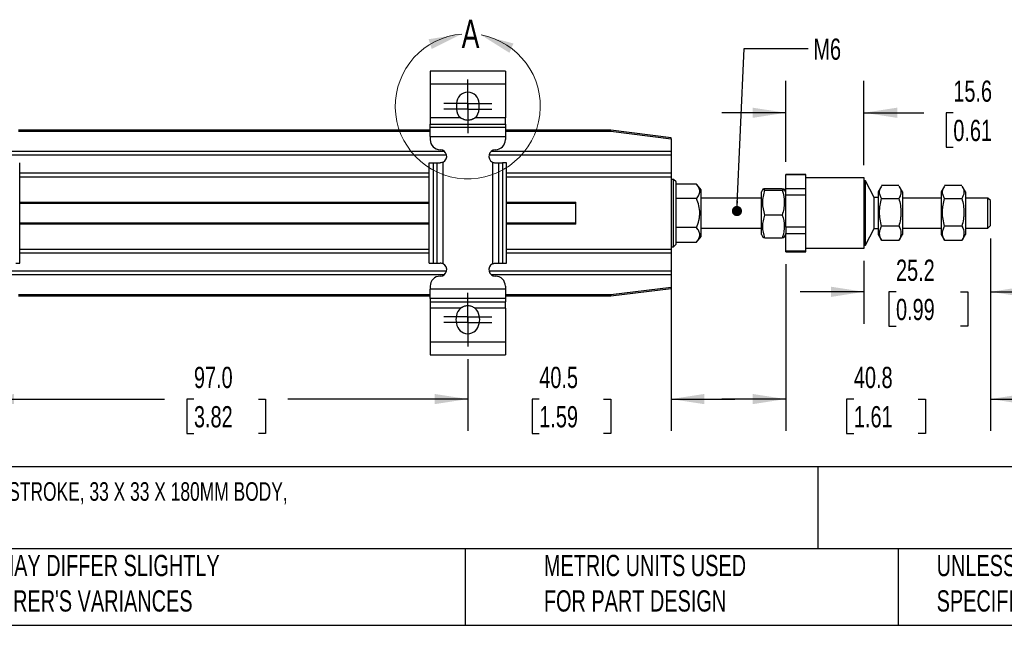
# Model space of a CAD drawing. Header units: millimetres. Extents: x 13 to 546, y 13 to 419.
# Tile 2 of 7: x 153 to 349, y 13 to 133. Entities that reach past the tile are written whole.
import ezdxf

# ---------------------------------------------------------------- set-up
doc = ezdxf.new("R2010")
doc.units = ezdxf.units.MM
doc.header["$LTSCALE"] = 2
doc.linetypes.add('CENTERX2', pattern=[20.32, 12.7, -2.54, 2.54, -2.54])
doc.layers.add('CENTER', color=40, linetype='CENTERX2')
doc.layers.add('DIMENSIONS', color=140, linetype='Continuous', lineweight=25)
doc.layers.add('TEXT', color=140, linetype='Continuous', lineweight=25)
doc.styles.add('SLDTEXTSTYLE0', font='TXT', dxfattribs={"width": 0.7})
doc.dimstyles.new('SLDDIMSTYLE1', dxfattribs={"dimtxt": 4.316016, "dimasz": 6.604, "dimexe": 0, "dimexo": 0.0625, "dimgap": 1.079004, "dimtad": 0, "dimtih": 1, "dimtoh": 1, "dimrnd": 1e-09, "dimzin": 12, "dimdsep": 46, "dimtxsty": 'SLDTEXTSTYLE0', "dimsah": 1, "dimcen": 0.09, "dimadec": 0, "dimazin": 3, "dimtfac": 1, "dimtmove": 0, "dimatfit": 0, "dimfxl": 0, "dimfrac": 2, "dimtolj": 1, "dimtzin": 12, "dimarcsym": 0})
doc.dimstyles.new('SLDDIMSTYLE2', dxfattribs={"dimtxt": 4.316016, "dimasz": 6.604, "dimexe": 0, "dimexo": 0.0625, "dimgap": 1.079004, "dimtad": 0, "dimtih": 1, "dimtoh": 1, "dimrnd": 1e-09, "dimzin": 4, "dimdsep": 46, "dimtxsty": 'SLDTEXTSTYLE0', "dimsah": 1, "dimcen": 0.09, "dimadec": 0, "dimazin": 1, "dimtfac": 1, "dimtofl": 0, "dimtmove": 0, "dimatfit": 3, "dimfxl": 0, "dimfrac": 2, "dimtolj": 1, "dimtzin": 12, "dimarcsym": 0})
doc.dimstyles.new('SLDDIMSTYLE5', dxfattribs={"dimtxt": 0.18, "dimasz": 2.032, "dimexe": 0, "dimexo": 0.0625, "dimgap": 0, "dimtad": 0, "dimtih": 1, "dimtoh": 1, "dimdec": 0, "dimrnd": 1e-09, "dimzin": 0, "dimdsep": 46, "dimtxsty": 'Standard', "dimblk1": 'DOT', "dimblk2": 'DOT', "dimsah": 1, "dimcen": 0.09, "dimadec": 0, "dimazin": 0, "dimtfac": 2.032, "dimtdec": 0, "dimtofl": 0, "dimtmove": 0, "dimatfit": 3, "dimldrblk": 'DOT', "dimfxl": 0, "dimfrac": 2, "dimtolj": 1, "dimtzin": 0, "dimarcsym": 0})

# ---------------------------------------------------------------- blocks, each defined once
blk = doc.blocks.new('_D_10')
at = {"layer": 'DIMENSIONS'}
for p, q in [((305.14, 105.04), (305.14, 121.15)), ((320.74, 104.35), (320.74, 121.15)), ((305.14, 114.8), (292.44, 114.8)), ((320.74, 114.8), (332.69, 114.8)), ((338.54, 114.8), (337.09, 114.8)), ((337.09, 114.8), (337.09, 107.94)), ((351.36, 114.8), (352.81, 114.8)), ((352.81, 114.8), (352.81, 107.94)), ((337.09, 107.94), (338.54, 107.94)), ((352.81, 107.94), (351.36, 107.94))]:
    blk.add_line(p, q, dxfattribs=at)
for points in [[(305.14, 114.8), (298.54, 115.81), (298.54, 113.78)], [(320.74, 114.8), (327.35, 113.78), (327.35, 115.81)]]:
    blk.add_solid(points, dxfattribs=at)
at = {"layer": 'DIMENSIONS', "char_height": 4.233, "attachment_point": 1, "style": 'SLDTEXTSTYLE0'}
for s, insert in [('15.6', (338.54, 121.22)), ('0.61', (338.54, 113.39))]:
    blk.add_mtext(s, dxfattribs=dict(at, insert=insert))
blk = doc.blocks.new('_D_11')
at = {"layer": 'DIMENSIONS'}
for p, q in [((345.94, 89.77), (345.94, 72.78)), ((320.74, 85.27), (320.74, 72.78)), ((320.74, 79.13), (308.04, 79.13)), ((327.12, 79.13), (325.67, 79.13)), ((325.67, 79.13), (325.67, 72.27)), ((339.95, 79.13), (341.4, 79.13)), ((341.4, 79.13), (341.4, 72.27)), ((345.94, 79.13), (358.64, 79.13)), ((325.67, 72.27), (327.12, 72.27)), ((341.4, 72.27), (339.95, 72.27))]:
    blk.add_line(p, q, dxfattribs=at)
for points in [[(320.74, 79.13), (314.14, 80.15), (314.14, 78.11)], [(345.94, 79.13), (352.55, 78.11), (352.55, 80.15)]]:
    blk.add_solid(points, dxfattribs=at)
at = {"layer": 'DIMENSIONS', "char_height": 4.233, "attachment_point": 1, "style": 'SLDTEXTSTYLE0'}
for s, insert in [('25.2', (327.12, 85.55)), ('0.99', (327.12, 77.73))]:
    blk.add_mtext(s, dxfattribs=dict(at, insert=insert))
blk = doc.blocks.new('_D_12')
at = {"layer": 'DIMENSIONS'}
for p, q in [((345.94, 89.77), (345.94, 51.42)), ((305.14, 84.66), (305.14, 51.42)), ((305.14, 57.77), (292.44, 57.77)), ((318.73, 57.77), (317.28, 57.77)), ((317.28, 57.77), (317.28, 50.91)), ((331.56, 57.77), (333.01, 57.77)), ((333.01, 57.77), (333.01, 50.91)), ((345.94, 57.77), (358.64, 57.77)), ((317.28, 50.91), (318.73, 50.91)), ((333.01, 50.91), (331.56, 50.91))]:
    blk.add_line(p, q, dxfattribs=at)
for points in [[(305.14, 57.77), (298.54, 58.78), (298.54, 56.75)], [(345.94, 57.77), (352.55, 56.75), (352.55, 58.78)]]:
    blk.add_solid(points, dxfattribs=at)
at = {"layer": 'DIMENSIONS', "char_height": 4.233, "attachment_point": 1, "style": 'SLDTEXTSTYLE0'}
for s, insert in [('40.8', (318.73, 64.19)), ('1.61', (318.73, 56.36))]:
    blk.add_mtext(s, dxfattribs=dict(at, insert=insert))
blk = doc.blocks.new('_D_13')
at = {"layer": 'DIMENSIONS'}
for p, q in [((282.29, 80.02), (282.29, 51.42)), ((241.79, 65.71), (241.79, 51.42)), ((241.79, 57.77), (229.09, 57.77)), ((256.04, 57.77), (254.59, 57.77)), ((254.59, 57.77), (254.59, 50.91)), ((268.86, 57.77), (270.31, 57.77)), ((270.31, 57.77), (270.31, 50.91)), ((282.29, 57.77), (294.99, 57.77)), ((254.59, 50.91), (256.04, 50.91)), ((270.31, 50.91), (268.86, 50.91))]:
    blk.add_line(p, q, dxfattribs=at)
for points in [[(241.79, 57.77), (235.19, 58.78), (235.19, 56.75)], [(282.29, 57.77), (288.9, 56.75), (288.9, 58.78)]]:
    blk.add_solid(points, dxfattribs=at)
at = {"layer": 'DIMENSIONS', "char_height": 4.233, "attachment_point": 1, "style": 'SLDTEXTSTYLE0'}
for s, insert in [('40.5', (256.04, 64.19)), ('1.59', (256.04, 56.36))]:
    blk.add_mtext(s, dxfattribs=dict(at, insert=insert))
blk = doc.blocks.new('_D_14')
at = {"layer": 'DIMENSIONS'}
for p, q in [((144.79, 66.81), (144.79, 51.42)), ((241.79, 65.71), (241.79, 51.42)), ((144.79, 57.77), (181.38, 57.77)), ((187.23, 57.77), (185.78, 57.77)), ((185.78, 57.77), (185.78, 50.91)), ((200.06, 57.77), (201.51, 57.77)), ((201.51, 57.77), (201.51, 50.91)), ((241.79, 57.77), (205.91, 57.77)), ((185.78, 50.91), (187.23, 50.91)), ((201.51, 50.91), (200.06, 50.91))]:
    blk.add_line(p, q, dxfattribs=at)
for points in [[(144.79, 57.77), (151.4, 56.75), (151.4, 58.78)], [(241.79, 57.77), (235.19, 58.78), (235.19, 56.75)]]:
    blk.add_solid(points, dxfattribs=at)
at = {"layer": 'DIMENSIONS', "char_height": 4.233, "attachment_point": 1, "style": 'SLDTEXTSTYLE0'}
for s, insert in [('97.0', (187.23, 64.19)), ('3.82', (187.23, 56.36))]:
    blk.add_mtext(s, dxfattribs=dict(at, insert=insert))
blk = doc.blocks.new('_Dot')
at = {"color": 0, "linetype": 'ByBlock', "lineweight": -2}
blk.add_line((-0.5, 0), (-1, 0), dxfattribs=at)
at = {"color": 0, "linetype": 'ByBlock', "const_width": 0.5}
blk.add_lwpolyline([(-0.25, 0, 1), (0.25, 0, 1)], format="xyb", close=True, dxfattribs=at)
blk = doc.blocks.new('SW_CENTERMARKSYMBOL_0')
at = {"layer": 'CENTER', "color": 0}
for p, q in [((0, 2.54), (0, 4.79)), ((0, 0), (0, 2.54)), ((-2.54, 0), (-4.79, 0)), ((0, 0), (-2.54, 0)), ((0, 0), (0, -2.54)), ((0, 0), (2.54, 0)), ((2.54, 0), (4.79, 0)), ((0, -2.54), (0, -4.79))]:
    blk.add_line(p, q, dxfattribs=at)
blk = doc.blocks.new('SW_CENTERMARKSYMBOL_1')
at = {"layer": 'CENTER', "color": 0}
for p, q in [((0, 2.54), (0, 4.79)), ((0, 0), (0, 2.54)), ((-2.54, 0), (-4.79, 0)), ((0, 0), (-2.54, 0)), ((0, 0), (0, -2.54)), ((0, 0), (2.54, 0)), ((2.54, 0), (4.79, 0)), ((0, -2.54), (0, -4.79))]:
    blk.add_line(p, q, dxfattribs=at)
blk = doc.blocks.new('SW_CENTERMARKSYMBOL_2')
at = {"layer": 'CENTER', "color": 0}
for p, q in [((0, 2.54), (0, 4.79)), ((0, 0), (0, 2.54)), ((-2.54, 0), (-4.79, 0)), ((0, 0), (-2.54, 0)), ((0, 0), (0, -2.54)), ((0, 0), (2.54, 0)), ((2.54, 0), (4.79, 0)), ((0, -2.54), (0, -4.79))]:
    blk.add_line(p, q, dxfattribs=at)
blk = doc.blocks.new('SW_CENTERMARKSYMBOL_3')
at = {"layer": 'CENTER', "color": 0}
for p, q in [((0, 2.54), (0, 4.79)), ((0, 0), (0, 2.54)), ((-2.54, 0), (-4.79, 0)), ((0, 0), (-2.54, 0)), ((0, 0), (0, -2.54)), ((0, 0), (2.54, 0)), ((2.54, 0), (4.79, 0)), ((0, -2.54), (0, -4.79))]:
    blk.add_line(p, q, dxfattribs=at)

msp = doc.modelspace()

# ---------------------------------------------------------------- linework, layer by layer
for p, q in [((249.294, 123.089), (234.294, 123.089)), ((234.294, 123.089), (234.294, 120.589)), ((249.294, 123.089), (249.294, 120.589)), ((234.294, 120.589), (249.294, 120.589)), ((234.294, 120.589), (234.294, 113.79)), ((249.294, 120.589), (249.294, 113.79)), ((239.544, 116.639), (239.544, 116.469)), ((244.044, 116.469), (244.044, 116.639)), ((240.378, 113.79), (234.294, 113.79)), ((234.294, 113.79), (234.294, 112.541)), ((239.544, 115.709), (239.544, 115.539)), ((249.294, 113.79), (243.21, 113.79)), ((244.044, 115.539), (244.044, 115.709)), ((249.294, 112.541), (249.294, 113.79)), ((234.294, 112.541), (249.294, 112.541)), ((234.294, 111.911), (234.294, 112.541)), ((234.294, 111.911), (249.294, 111.911)), ((234.294, 110.037), (234.294, 111.911)), ((249.294, 112.541), (249.294, 111.911)), ((249.294, 111.911), (249.294, 110.037)), ((234.294, 111.309), (152.294, 111.309)), ((152.294, 111.109), (234.294, 111.109)), ((234.294, 110.037), (249.294, 110.037)), ((234.294, 110.037), (234.294, 109.439)), ((270.294, 111.309), (249.294, 111.309)), ((249.294, 111.109), (270.282, 111.109)), ((249.294, 110.037), (249.294, 109.439)), ((270.282, 111.109), (270.294, 111.309)), ((270.282, 111.109), (282.294, 109.607)), ((282.294, 109.809), (270.294, 111.309)), ((282.294, 109.607), (282.294, 109.809)), ((282.294, 109.607), (282.294, 107.059)), ((149.017, 106.384), (237.571, 106.384)), ((237.213, 107.059), (149.375, 107.059)), ((246.017, 106.384), (282.294, 106.384)), ((282.294, 107.059), (246.375, 107.059)), ((282.294, 107.059), (282.294, 106.384)), ((282.294, 106.384), (282.294, 102.734)), ((152.508, 84.839), (152.508, 104.839)), ((234.081, 84.839), (234.081, 104.839)), ((234.081, 104.839), (234.873, 104.839)), ((234.873, 104.839), (234.873, 84.839)), ((234.873, 104.839), (235.705, 104.839)), ((235.705, 84.839), (235.705, 104.839)), ((235.705, 104.839), (236.294, 104.839)), ((236.894, 84.692), (236.894, 104.986)), ((246.694, 104.986), (246.694, 84.692)), ((247.294, 104.839), (247.883, 104.839)), ((247.883, 104.839), (247.883, 84.839)), ((247.883, 104.839), (248.715, 104.839)), ((248.715, 104.839), (248.715, 84.839)), ((249.508, 104.839), (248.715, 104.839)), ((249.508, 84.839), (249.508, 104.839)), ((234.081, 102.734), (152.508, 102.734)), ((152.508, 102.059), (234.081, 102.059)), ((282.294, 102.734), (249.508, 102.734)), ((249.508, 102.059), (282.294, 102.059)), ((282.294, 102.734), (282.294, 102.059)), ((282.294, 102.059), (282.294, 87.559)), ((309.144, 102.509), (305.144, 102.509)), ((305.144, 102.504), (305.144, 102.509)), ((305.144, 102.504), (309.144, 102.504)), ((305.144, 99.626), (305.144, 102.504)), ((309.144, 102.504), (309.144, 102.509)), ((309.144, 101.065), (309.144, 102.504)), ((282.794, 101.509), (282.294, 101.509)), ((283.294, 101.009), (282.794, 101.509)), ((282.794, 88.109), (282.794, 101.509)), ((283.294, 88.609), (283.294, 101.009)), ((287.352, 100.582), (283.294, 100.582)), ((288.294, 99.472), (287.352, 100.582)), ((320.744, 101.809), (309.144, 101.809)), ((309.144, 99.626), (309.144, 101.065)), ((320.744, 87.809), (320.744, 101.809)), ((321.044, 101.209), (320.744, 101.209)), ((322.78, 97.906), (321.044, 101.209)), ((321.044, 88.409), (321.044, 101.209)), ((324.201, 100.197), (323.544, 99.059)), ((327.681, 100.29), (324.257, 100.29)), ((328.394, 99.059), (327.737, 100.198)), ((336.751, 100.197), (336.094, 99.059)), ((340.231, 100.29), (336.807, 100.29)), ((340.944, 99.059), (340.287, 100.198)), ((288.294, 90.145), (288.294, 99.472)), ((300.592, 99.574), (300.294, 99.059)), ((300.294, 94.514), (300.294, 99.059)), ((301.007, 99.737), (304.431, 99.737)), ((301.007, 99.357), (304.431, 99.357)), ((305.144, 99.059), (304.841, 99.583)), ((309.144, 99.626), (305.144, 99.626)), ((305.144, 98.42), (305.144, 99.626)), ((305.144, 98.42), (309.144, 98.42)), ((305.144, 92.015), (305.144, 98.42)), ((309.144, 98.42), (309.144, 99.626)), ((309.144, 95.217), (309.144, 98.42)), ((323.544, 99.059), (323.544, 90.559)), ((328.394, 99.059), (328.394, 97.056)), ((336.094, 99.059), (336.094, 90.559)), ((340.944, 99.059), (340.944, 97.056)), ((152.508, 97.009), (234.081, 97.009)), ((152.508, 96.809), (234.081, 96.809)), ((249.508, 97.009), (263.294, 97.009)), ((249.508, 96.809), (263.294, 96.809)), ((263.294, 92.609), (263.294, 97.009)), ((287.352, 97.695), (283.294, 97.695)), ((300.294, 97.809), (288.294, 97.809)), ((323.544, 97.906), (322.78, 97.906)), ((322.78, 91.712), (322.78, 97.906)), ((324.257, 97.709), (327.681, 97.709)), ((336.094, 97.809), (328.394, 97.809)), ((328.394, 97.056), (328.394, 90.559)), ((336.807, 97.709), (340.231, 97.709)), ((345.444, 97.809), (340.944, 97.809)), ((340.944, 97.056), (340.944, 90.559)), ((345.944, 97.309), (345.444, 97.809)), ((345.444, 91.809), (345.444, 97.809)), ((345.944, 92.309), (345.944, 97.309)), ((300.294, 90.559), (300.294, 94.514)), ((304.431, 94.429), (301.007, 94.429)), ((309.144, 92.015), (309.144, 95.217)), ((234.081, 92.809), (152.508, 92.809)), ((234.081, 92.609), (152.508, 92.609)), ((263.294, 92.809), (249.508, 92.809)), ((263.294, 92.609), (249.508, 92.609)), ((327.681, 92.227), (324.257, 92.227)), ((340.231, 92.227), (336.807, 92.227)), ((345.444, 91.809), (345.944, 92.309)), ((287.352, 91.922), (283.294, 91.922)), ((288.294, 91.809), (300.294, 91.809)), ((300.294, 90.559), (300.592, 90.043)), ((304.841, 90.034), (305.144, 90.559)), ((309.144, 92.015), (305.144, 92.015)), ((305.144, 92.015), (305.144, 90.725)), ((305.144, 90.725), (309.144, 90.725)), ((305.144, 87.198), (305.144, 90.725)), ((309.144, 90.725), (309.144, 92.015)), ((309.144, 88.961), (309.144, 90.725)), ((321.044, 88.409), (322.78, 91.712)), ((322.78, 91.712), (323.544, 91.712)), ((323.544, 90.559), (324.201, 89.421)), ((327.737, 89.42), (328.394, 90.559)), ((328.394, 91.809), (336.094, 91.809)), ((336.094, 90.559), (336.751, 89.421)), ((340.287, 89.42), (340.944, 90.559)), ((340.944, 91.809), (345.444, 91.809)), ((282.794, 88.109), (283.294, 88.609)), ((283.294, 89.035), (287.352, 89.035)), ((287.352, 89.035), (288.294, 90.145)), ((301.007, 89.88), (304.431, 89.88)), ((309.144, 87.198), (309.144, 88.961)), ((320.744, 88.409), (321.044, 88.409)), ((324.209, 89.425), (324.257, 89.327)), ((327.681, 89.327), (324.257, 89.327)), ((327.681, 89.327), (327.728, 89.425)), ((336.759, 89.425), (336.807, 89.327)), ((340.231, 89.327), (336.807, 89.327)), ((340.231, 89.327), (340.278, 89.425)), ((234.081, 87.559), (152.508, 87.559)), ((152.508, 86.884), (234.081, 86.884)), ((282.294, 87.559), (249.508, 87.559)), ((249.508, 86.884), (282.294, 86.884)), ((282.294, 88.109), (282.794, 88.109)), ((282.294, 87.559), (282.294, 86.884)), ((282.294, 86.884), (282.294, 83.234)), ((309.144, 87.198), (305.144, 87.198)), ((305.144, 87.109), (305.144, 87.198)), ((305.144, 87.109), (309.144, 87.109)), ((309.144, 87.809), (320.744, 87.809)), ((309.144, 87.109), (309.144, 87.198)), ((151.715, 84.839), (152.508, 84.839)), ((234.081, 84.839), (234.873, 84.839)), ((234.873, 84.839), (235.705, 84.839)), ((235.705, 84.839), (236.294, 84.839)), ((247.294, 84.839), (247.883, 84.839)), ((247.883, 84.839), (248.715, 84.839)), ((248.715, 84.839), (249.508, 84.839)), ((237.558, 83.234), (149.031, 83.234)), ((149.44, 82.559), (237.148, 82.559)), ((282.294, 83.234), (246.031, 83.234)), ((246.44, 82.559), (282.294, 82.559)), ((282.294, 83.234), (282.294, 82.559)), ((282.294, 82.559), (282.294, 80.01)), ((234.294, 78.509), (152.294, 78.509)), ((234.294, 80.239), (234.294, 79.641)), ((249.294, 79.641), (234.294, 79.641)), ((234.294, 77.767), (234.294, 79.641)), ((249.294, 80.239), (249.294, 79.641)), ((249.294, 79.641), (249.294, 77.767)), ((270.282, 78.509), (249.294, 78.509)), ((282.294, 80.01), (270.282, 78.509)), ((270.282, 78.509), (270.294, 78.309)), ((270.294, 78.309), (282.294, 79.809)), ((282.294, 79.809), (282.294, 80.01)), ((152.294, 78.309), (234.294, 78.309)), ((249.294, 77.767), (234.294, 77.767)), ((234.294, 77.767), (234.294, 77.137)), ((234.294, 77.137), (249.294, 77.137)), ((234.294, 77.137), (234.294, 75.887)), ((249.294, 78.309), (270.294, 78.309)), ((249.294, 77.767), (249.294, 77.137)), ((249.294, 75.887), (249.294, 77.137)), ((240.378, 75.887), (234.294, 75.887)), ((234.294, 75.887), (234.294, 69.089)), ((240.505, 76.017), (240.91, 76.174)), ((242.889, 76.093), (243.082, 76.018)), ((249.294, 75.887), (243.21, 75.887)), ((249.294, 75.887), (249.294, 69.089)), ((249.294, 69.089), (234.294, 69.089)), ((234.294, 69.089), (234.294, 66.589)), ((249.294, 69.089), (249.294, 66.589)), ((234.294, 66.589), (249.294, 66.589))]:
    msp.add_line(p, q)
at = {"color": 7, "linetype": 'Continuous', "lineweight": 18}
msp.add_arc((241.794, 116.089), 14.447, 94.82688, 79.47629, dxfattribs=at)
for centre, radius, start, end in [((241.794, 116.639), 2.25, 0, 180), ((241.794, 116.089), 2.282, 170.40554, 189.59446), ((241.794, 116.089), 2.282, 350.40554, 9.59446), ((241.794, 115.539), 2.25, 180, 230.99431), ((241.794, 115.539), 2.25, 309.00569, 360), ((236.294, 109.439), 2, 180, 270), ((247.294, 109.439), 2, 270, 0), ((236.294, 106.139), 1.3, 297.49575, 90), ((247.294, 106.139), 1.3, 90, 242.50425), ((236.294, 83.539), 1.3, 270, 62.50425), ((247.294, 83.539), 1.3, 117.49575, 270), ((236.294, 80.239), 2, 90, 180), ((247.294, 80.239), 2, 0, 90), ((241.794, 74.139), 2.25, 129.00569, 174.64055), ((241.794, 74.139), 2.25, 5.35945, 50.99431), ((241.794, 73.589), 2.366, 161.2563, 198.7437), ((241.794, 73.039), 2.25, 185.35945, 354.64055), ((241.794, 73.589), 2.366, 341.2563, 18.7437)]:
    msp.add_arc(centre, radius, start, end)
for points, knots in [([(243.21, 113.79), (243.01, 113.628), (242.788, 113.504), (242.302, 113.332), (242.051, 113.289), (241.536, 113.289), (241.284, 113.333), (240.8, 113.504), (240.579, 113.628), (240.378, 113.79)], [0, 0, 0, 0, 0.25, 0.25, 0.5, 0.5, 0.75, 0.75, 1, 1, 1, 1]), ([(240.763, 113.55), (240.732, 113.559), (240.576, 113.604), (240.442, 113.699), (240.335, 113.775)], [0, 0, 0, 0, 0.1987822, 1, 1, 1, 1]), ([(243.161, 113.715), (242.998, 113.616), (242.818, 113.506), (242.614, 113.469), (242.594, 113.465)], [0, 0, 0, 0, 0.9020165, 1, 1, 1, 1]), ([(287.352, 97.695), (287.547, 97.926), (287.711, 98.16), (287.885, 98.521), (287.931, 98.643), (287.992, 98.89), (288.008, 99.016), (288.008, 99.389), (287.944, 99.633), (287.714, 100.114), (287.547, 100.352), (287.352, 100.582)], [0, 0, 0, 0, 0.25, 0.25, 0.375, 0.375, 0.5, 0.5, 0.75, 0.75, 1, 1, 1, 1]), ([(324.257, 97.709), (324.134, 97.933), (323.887, 98.386), (323.797, 99.057), (323.919, 99.665), (324.118, 100.026), (324.209, 100.192)], [0, 0, 0, 0, 0.2751809, 0.5563294, 0.7959165, 1, 1, 1, 1]), ([(327.728, 100.193), (327.832, 100.001), (328.06, 99.58), (328.141, 98.942), (328.009, 98.301), (327.791, 97.907), (327.681, 97.709)], [0, 0, 0, 0, 0.2353225, 0.5164431, 0.7560062, 1, 1, 1, 1]), ([(336.807, 97.709), (336.684, 97.933), (336.437, 98.386), (336.347, 99.057), (336.469, 99.665), (336.668, 100.026), (336.759, 100.192)], [0, 0, 0, 0, 0.2751809, 0.5563294, 0.7959165, 1, 1, 1, 1]), ([(340.278, 100.193), (340.382, 100.001), (340.61, 99.58), (340.691, 98.942), (340.559, 98.301), (340.341, 97.907), (340.231, 97.709)], [0, 0, 0, 0, 0.2353225, 0.5164431, 0.7560062, 1, 1, 1, 1]), ([(301.007, 99.357), (300.749, 99.419), (300.583, 99.482), (300.583, 99.563), (300.593, 99.579), (300.631, 99.611), (300.66, 99.627), (300.771, 99.675), (300.878, 99.706), (301.007, 99.737)], [0, 0, 0, 0, 0.5, 0.5, 0.625, 0.625, 0.75, 0.75, 1, 1, 1, 1]), ([(301.007, 94.429), (300.749, 95.233), (300.583, 96.05), (300.583, 97.098), (300.593, 97.308), (300.631, 97.725), (300.66, 97.931), (300.771, 98.548), (300.878, 98.954), (301.007, 99.357)], [0, 0, 0, 0, 0.5, 0.5, 0.625, 0.625, 0.75, 0.75, 1, 1, 1, 1]), ([(304.431, 99.737), (304.69, 99.675), (304.855, 99.612), (304.856, 99.531), (304.846, 99.515), (304.807, 99.483), (304.778, 99.467), (304.667, 99.42), (304.561, 99.388), (304.431, 99.357)], [0, 0, 0, 0, 0.5, 0.5, 0.625, 0.625, 0.75, 0.75, 1, 1, 1, 1]), ([(304.431, 99.357), (304.69, 98.552), (304.855, 97.736), (304.856, 96.688), (304.846, 96.478), (304.807, 96.061), (304.778, 95.854), (304.667, 95.238), (304.561, 94.831), (304.431, 94.429)], [0, 0, 0, 0, 0.5, 0.5, 0.625, 0.625, 0.75, 0.75, 1, 1, 1, 1]), ([(288.008, 94.809), (288.008, 95.31), (287.944, 95.8), (287.713, 96.762), (287.547, 97.236), (287.352, 97.695)], [0, 0, 0, 0, 0.5, 0.5, 1, 1, 1, 1]), ([(324.257, 92.227), (323.999, 93.122), (323.833, 94.031), (323.833, 95.196), (323.843, 95.43), (323.881, 95.893), (323.91, 96.123), (324.021, 96.809), (324.128, 97.261), (324.257, 97.709)], [0, 0, 0, 0, 0.5, 0.5, 0.625, 0.625, 0.75, 0.75, 1, 1, 1, 1]), ([(327.681, 97.709), (327.94, 96.814), (328.105, 95.905), (328.106, 94.74), (328.096, 94.506), (328.057, 94.043), (328.028, 93.813), (327.917, 93.127), (327.811, 92.675), (327.681, 92.227)], [0, 0, 0, 0, 0.5, 0.5, 0.625, 0.625, 0.75, 0.75, 1, 1, 1, 1]), ([(336.807, 92.227), (336.549, 93.122), (336.383, 94.031), (336.383, 95.196), (336.393, 95.43), (336.431, 95.893), (336.46, 96.123), (336.571, 96.809), (336.678, 97.261), (336.807, 97.709)], [0, 0, 0, 0, 0.5, 0.5, 0.625, 0.625, 0.75, 0.75, 1, 1, 1, 1]), ([(340.231, 97.709), (340.49, 96.814), (340.655, 95.905), (340.656, 94.74), (340.646, 94.506), (340.607, 94.043), (340.578, 93.813), (340.467, 93.127), (340.361, 92.675), (340.231, 92.227)], [0, 0, 0, 0, 0.5, 0.5, 0.625, 0.625, 0.75, 0.75, 1, 1, 1, 1]), ([(287.352, 91.922), (287.547, 92.381), (287.711, 92.849), (287.884, 93.569), (287.93, 93.812), (287.992, 94.306), (288.008, 94.558), (288.008, 94.809)], [0, 0, 0, 0, 0.5, 0.5, 0.75, 0.75, 1, 1, 1, 1]), ([(301.007, 89.88), (300.749, 90.623), (300.583, 91.377), (300.583, 92.343), (300.593, 92.538), (300.631, 92.922), (300.66, 93.113), (300.771, 93.682), (300.878, 94.057), (301.007, 94.429)], [0, 0, 0, 0, 0.5, 0.5, 0.625, 0.625, 0.75, 0.75, 1, 1, 1, 1]), ([(304.431, 94.429), (304.69, 93.686), (304.855, 92.932), (304.856, 91.965), (304.846, 91.771), (304.807, 91.387), (304.778, 91.196), (304.667, 90.627), (304.561, 90.252), (304.431, 89.88)], [0, 0, 0, 0, 0.5, 0.5, 0.625, 0.625, 0.75, 0.75, 1, 1, 1, 1]), ([(324.257, 89.327), (323.999, 89.8), (323.833, 90.281), (323.833, 90.898), (323.843, 91.021), (323.881, 91.266), (323.91, 91.388), (324.021, 91.751), (324.128, 91.99), (324.257, 92.227)], [0, 0, 0, 0, 0.5, 0.5, 0.625, 0.625, 0.75, 0.75, 1, 1, 1, 1]), ([(327.681, 92.227), (327.94, 91.754), (328.105, 91.273), (328.106, 90.657), (328.096, 90.533), (328.057, 90.288), (328.028, 90.166), (327.917, 89.803), (327.811, 89.564), (327.681, 89.327)], [0, 0, 0, 0, 0.5, 0.5, 0.625, 0.625, 0.75, 0.75, 1, 1, 1, 1]), ([(336.807, 89.327), (336.549, 89.8), (336.383, 90.281), (336.383, 90.898), (336.393, 91.021), (336.431, 91.266), (336.46, 91.388), (336.571, 91.751), (336.678, 91.99), (336.807, 92.227)], [0, 0, 0, 0, 0.5, 0.5, 0.625, 0.625, 0.75, 0.75, 1, 1, 1, 1]), ([(340.231, 92.227), (340.49, 91.754), (340.655, 91.273), (340.656, 90.657), (340.646, 90.533), (340.607, 90.288), (340.578, 90.166), (340.467, 89.803), (340.361, 89.564), (340.231, 89.327)], [0, 0, 0, 0, 0.5, 0.5, 0.625, 0.625, 0.75, 0.75, 1, 1, 1, 1]), ([(287.352, 89.035), (287.547, 89.265), (287.711, 89.5), (287.885, 89.86), (287.931, 89.982), (287.992, 90.23), (288.008, 90.356), (288.008, 90.728), (287.944, 90.972), (287.714, 91.454), (287.547, 91.692), (287.352, 91.922)], [0, 0, 0, 0, 0.25, 0.25, 0.375, 0.375, 0.5, 0.5, 0.75, 0.75, 1, 1, 1, 1]), ([(300.598, 90.047), (300.625, 90.021), (300.681, 89.964), (300.894, 89.909), (301.007, 89.88)], [0, 0, 0, 0, 0.467603, 1, 1, 1, 1]), ([(304.431, 89.88), (304.561, 89.913), (304.778, 89.968), (304.807, 90.025), (304.818, 90.047)], [0, 0, 0, 0, 0.60073457, 1, 1, 1, 1]), ([(240.378, 75.887), (240.579, 76.05), (240.801, 76.174), (241.286, 76.346), (241.537, 76.389), (242.053, 76.389), (242.305, 76.345), (242.788, 76.174), (243.01, 76.05), (243.21, 75.887)], [0, 0, 0, 0, 0.25, 0.25, 0.5, 0.5, 0.75, 0.75, 1, 1, 1, 1])]:
    msp.add_open_spline(points, degree=3, knots=knots)
for points in [[(236.894, 104.986), (236.703, 104.886), (236.492, 104.839), (236.294, 104.839)], [(246.694, 104.986), (246.885, 104.886), (247.097, 104.839), (247.294, 104.839)], [(236.894, 84.692), (236.703, 84.791), (236.492, 84.839), (236.294, 84.839)], [(246.694, 84.692), (246.885, 84.791), (247.097, 84.839), (247.294, 84.839)]]:
    msp.add_open_spline(points, degree=3)
for points in [[(240.579, 130.485), (233.978, 129.445), (234.596, 127.509)], [(244.433, 130.293), (250.09, 126.738), (250.897, 128.603)]]:
    msp.add_solid(points, dxfattribs=at)
at = {"layer": 'TEXT'}
for p, q in [((546.1, 44.252), (12.7, 44.252)), ((311.518, 44.252), (311.518, 27.94)), ((546.1, 27.94), (12.7, 27.94)), ((241.293, 27.94), (241.293, 12.7)), ((327.56, 27.94), (327.56, 12.7)), ((12.7, 12.7), (546.1, 12.7))]:
    msp.add_line(p, q, dxfattribs=at)

# ---------------------------------------------------------------- block references
at = {"layer": 'CENTER'}
for name, p in [('SW_CENTERMARKSYMBOL_3', (241.794, 116.639)), ('SW_CENTERMARKSYMBOL_2', (241.794, 115.539)), ('SW_CENTERMARKSYMBOL_1', (241.794, 74.139)), ('SW_CENTERMARKSYMBOL_0', (241.794, 73.039))]:
    msp.add_blockref(name, p, dxfattribs=at)

# ---------------------------------------------------------------- texts
at = {"color": 7, "linetype": 'Continuous', "lineweight": 18, "insert": (240.579, 133.336), "char_height": 5.644, "attachment_point": 1, "style": 'SLDTEXTSTYLE0'}
msp.add_mtext('A', dxfattribs=at)
at = {"layer": 'DIMENSIONS', "insert": (310.663, 129.585), "char_height": 4.2333, "attachment_point": 1, "style": 'SLDTEXTSTYLE0'}
msp.add_mtext('M6', dxfattribs=at)
at = {"layer": 'TEXT', "attachment_point": 1, "style": 'SLDTEXTSTYLE0'}
for s, insert, char_height in [('PROSENSE POTENTIOMETER LINEAR POSITION SENSOR, FIXED SLIDE, 100MM STROKE, 33 X 33 X 180MM BODY, ^JCHANNEL MOUNT, 18MM DIN 43650 FORM A.', (15.931, 41.203), 3.704167), ("PART DIMENSIONS MAY DIFFER SLIGHTLY ^JDUE TO MANUFACTURER'S VARIANCES", (110.239, 26.728), 4.23333), ('METRIC UNITS USED ^JFOR PART DESIGN', (256.957, 26.728), 4.23333), ('UNLESS OTHERWISE ^JSPECIFIED UNITS ARE:', (335.216, 26.728), 4.23333)]:
    msp.add_mtext(s, dxfattribs=dict(at, insert=insert, char_height=char_height))

# ---------------------------------------------------------------- dimensions: what is measured, and where the dimension line sits
at = {"layer": 'DIMENSIONS'}
for base, p1, p2, dimstyle, picture, middle in [((320.744, 114.796), (305.144, 102.504), (320.744, 101.809), 'SLDDIMSTYLE1', '_D_10', (344.951, 114.796)), ((345.944, 57.766), (305.144, 87.198), (345.944, 92.309), 'SLDDIMSTYLE1', '_D_12', (325.145, 57.766)), ((345.944, 79.129), (320.744, 87.809), (345.944, 92.309), 'SLDDIMSTYLE1', '_D_11', (333.537, 79.129)), ((241.794, 57.766), (282.294, 82.559), (241.794, 68.249), 'SLDDIMSTYLE1', '_D_13', (262.452, 57.766)), ((144.794, 57.766), (241.794, 68.249), (144.794, 69.349), 'SLDDIMSTYLE2', '_D_14', (193.645, 57.766))]:
    dim = msp.add_linear_dim(base=base, p1=p1, p2=p2, dimstyle=dimstyle, dxfattribs=at)
    dim.commit()
    dim.dimension.update_dxf_attribs({"geometry": picture, "text_midpoint": middle, "dimtype": 160})

# ---------------------------------------------------------------- leaders
msp.add_leader([(295.424, 95.222), (296.887, 127.629), (309.587, 127.629)], dimstyle='SLDDIMSTYLE5', dxfattribs=at)

doc.saveas('drawing.dxf')
